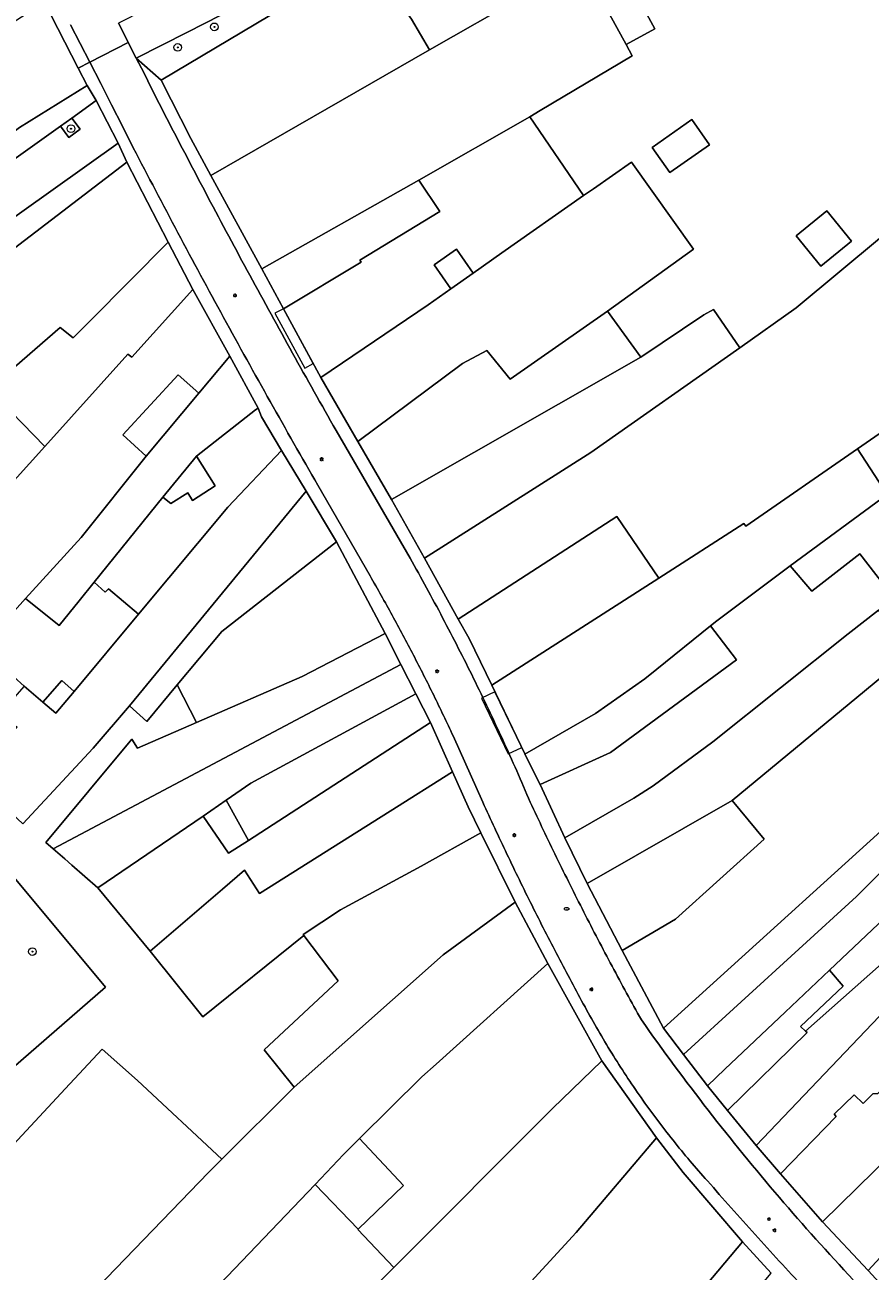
# Model space of a CAD drawing. Header units: metres. Extents: x 187916 to 189411, y 333285 to 334910.
# Tile 140 of 256: x 188359 to 188447, y 334525 to 334654. Entities that reach past the tile are written whole.
import ezdxf
from ezdxf.enums import TextEntityAlignment as Align

# ---------------------------------------------------------------- set-up
doc = ezdxf.new("R2010")
doc.units = ezdxf.units.M
for name, color, linetype, lineweight in [('B-ME-RI-PUT_INSPECTIE-S', 253, 'Continuous', 25), ('B-WE-GR-BOOM-S', 253, 'Continuous', 15), ('B-WE-IE-MEUBILAIR-S', 253, 'Continuous', 15), ('B-WE-IE-TERREINAFSCHEIDING_KUNSTMATIG_HEKWERK-G', 253, 'IE-TERREINAFSCHEIDING_KUNSTMATIG-SO', 15), ('B-WE-IE-TERREINAFSCHEIDING_KUNSTMATIG_MUUR-G', 253, 'IE-TERREINAFSCHEIDING_KUNSTMATIG-SO', 15), ('B-WE-OG-BEBOUWING-GV', 253, 'Continuous', 15), ('B-WE-OG-BEBOUWING_LUIFEL-GV', 253, 'Continuous', 15), ('B-WE-OG-TERREIN_ERF-GV', 253, 'Continuous', 15), ('B-WE-VH-ONVERHARD_ZAND-GV', 253, 'Continuous', 15), ('B-WE-VH-OPENVERHARDING_SIERBESTRATING-GV', 253, 'Continuous', 15), ('B-WE-VH-OPENVERHARDING_STRAATBAKSTEEN-GV', 253, 'Continuous', 15)]:
    doc.layers.add(name, color=color, linetype=linetype, lineweight=lineweight)
doc.styles.add('NLCS-ISO', font='NLCS-ISO.ttf')
doc.linetypes.add('IE-TERREINAFSCHEIDING_KUNSTMATIG-SO', pattern='A,4,[82,NLCS.SHX,S=0.75,R=90,X=0,Y=0],4,-2', length=10)

# ---------------------------------------------------------------- blocks, each defined once
blk = doc.blocks.new('SIE-MEUBILAIR_PAAL_LICHTMAST-SO')
for points in [[(-0.62, 0), (-1, 0)], [(-0.71, 0.71), (-0.44, 0.44)], [(0, 1), (0, 0.62)], [(0.44, 0.44), (0.71, 0.71)], [(1, 0), (0.62, 0)], [(-0.71, -0.71), (-0.44, -0.44)], [(0, -0.62), (0, -1)], [(0.44, -0.44), (0.71, -0.71)]]:
    blk.add_lwpolyline(points)
blk.add_circle((0, 0), 0.5)
blk = doc.blocks.new('SIE-MEUBILAIR_PUT_BRANDKRAAN-SO')
blk.add_ellipse((0, 0), major_axis=(1.25, 0), ratio=0.54)
at = {"style": 'NLCS-ISO'}
blk.add_text('bk', height=0.75, dxfattribs=at).set_placement((0.03, 0), align=Align.MIDDLE_CENTER)
blk = doc.blocks.new('SGR-BOOM_GBKN-SO')
at = {"linetype": 'ByBlock', "lineweight": 18}
h = blk.add_hatch(color=0, dxfattribs=at)
h.dxf.hatch_style = 1
edge = h.paths.add_edge_path()
edge.add_arc((0, 0), 0.25, 0, 360)
at = {"color": 0, "linetype": 'ByBlock', "lineweight": 18}
for radius in [2, 0.25]:
    blk.add_circle((0, 0), radius, dxfattribs=at)
at = {"color": 0, "linetype": 'ByBlock', "lineweight": 18, "style": 'NLCS-ISO'}
blk.add_attdef('SOORT', (2.5, 0), '', height=1.5, dxfattribs=at)
blk = doc.blocks.new('SRI-PUT_INSPECTIE-SO')
blk.add_circle((0, 0), 2)
at = {"style": 'NLCS-ISO'}
blk.add_text('I', height=2.5, dxfattribs=at).set_placement((0, 0), align=Align.MIDDLE_CENTER)
blk = doc.blocks.new('DTM')
at = {"layer": 'B-WE-IE-TERREINAFSCHEIDING_KUNSTMATIG_HEKWERK-G', "ltscale": 0.2, "flags": 128}
blk.add_lwpolyline([(188370.896, 334544.537), (188379.655, 334536.39)], dxfattribs=at)
at = {"layer": 'B-WE-IE-TERREINAFSCHEIDING_KUNSTMATIG_MUUR-G', "ltscale": 0.2, "flags": 128}
blk.add_lwpolyline([(188332.861, 334545.835), (188343.215, 334533.069), (188346.489, 334535.913), (188367.559, 334554.216), (188347.336, 334578.426), (188345.027, 334580.835), (188343.876, 334582.036), (188325.688, 334564.604), (188320.841, 334560.318), (188324.153, 334556.572)], close=True, dxfattribs=at)
at = {"layer": 'B-WE-OG-BEBOUWING-GV', "ltscale": 0.2, "flags": 128}
for points in [[(188413.083, 334667.601), (188406.814, 334664.176), (188409.211, 334659.788), (188410.909, 334657.045), (188401.196, 334651.483), (188378.51, 334638.452), (188383.773, 334628.766), (188400.095, 334637.944), (188411.614, 334644.536), (188412.688, 334645.177), (188422.224, 334650.868), (188421.595, 334652.019), (188419.119, 334656.552)], [(188401.196, 334651.483), (188399.339, 334654.675), (188394.747, 334661.199), (188387.349, 334656.687), (188373.326, 334648.331), (188376.431, 334642.278), (188378.51, 334638.452)], [(188419.119, 334656.552), (188421.595, 334652.019), (188424.605, 334653.663), (188422.129, 334658.196)], [(188361.234, 334656.382), (188351.919, 334650.475), (188350.765, 334649.742), (188343.413, 334645.07), (188340.684, 334643.338), (188333.476, 334638.765), (188339.071, 334630.034), (188339.182, 334629.861), (188342.542, 334632.014), (188349.067, 334636.414), (188349.147, 334636.333), (188358.65, 334643.402), (188365.645, 334647.789), (188364.731, 334649.57)], [(188400.095, 334637.944), (188402.284, 334634.709), (188393.975, 334629.646), (188394.089, 334629.439), (188386.026, 334624.621), (188389.911, 334617.472), (188401.072, 334625.034), (188403.426, 334626.689), (188401.674, 334629.18), (188403.992, 334630.81), (188405.744, 334628.319), (188408.718, 334630.41), (188417.187, 334636.35), (188411.614, 334644.536)], [(188428.419, 334644.237), (188424.313, 334641.35), (188426.143, 334638.741), (188430.249, 334641.626)], [(188354.688, 334628.298), (188355.01, 334627.894), (188355.329, 334627.493), (188352.887, 334625.434), (188352.005, 334624.69), (188348.853, 334622.032), (188347.854, 334621.19), (188345.063, 334618.837), (188344.142, 334618.061), (188343.295, 334617.346), (188342.335, 334616.537), (188337.087, 334612.109), (188335.545, 334610.822), (188340.732, 334603.585), (188349.57, 334611.206), (188355.439, 334616.284), (188362.84, 334622.676), (188364.202, 334621.592), (188366.039, 334623.432), (188374.078, 334631.522), (188371.931, 334635.67), (188369.787, 334639.82)], [(188403.426, 334626.689), (188401.072, 334625.034), (188389.911, 334617.472), (188393.74, 334610.848), (188404.618, 334618.929), (188407.153, 334620.29), (188409.582, 334617.302), (188419.672, 334624.352), (188428.609, 334630.806), (188422.157, 334639.837), (188418.209, 334637.067), (188417.187, 334636.35), (188408.718, 334630.41), (188405.744, 334628.319)], [(188400.095, 334637.944), (188383.773, 334628.766), (188386.026, 334624.621), (188394.089, 334629.439), (188393.975, 334629.646), (188402.284, 334634.709)], [(188442.448, 334634.774), (188439.265, 334632.17), (188441.836, 334629.028), (188445.019, 334631.632)], [(188361.251, 334610.326), (188369.873, 334619.887), (188370.3, 334619.584), (188376.633, 334626.594), (188374.078, 334631.522), (188366.039, 334623.432), (188364.202, 334621.592), (188362.84, 334622.676), (188355.439, 334616.284)], [(188404.184, 334592.415), (188420.642, 334603.05), (188425.007, 334596.669), (188433.816, 334602.32), (188434.032, 334602.044), (188445.614, 334610.064), (188451.827, 334614.366), (188450.763, 334615.623), (188452.467, 334617.237), (188454.382, 334619.051), (188456.297, 334620.865), (188456.895, 334621.431), (188448.115, 334632.085), (188439.261, 334624.716), (188433.427, 334620.564), (188417.95, 334609.688), (188400.661, 334598.725)], [(188377.24, 334615.869), (188380.461, 334619.7), (188376.633, 334626.594), (188370.3, 334619.584), (188369.873, 334619.887), (188361.251, 334610.326), (188356.153, 334604.68), (188348.246, 334595.565), (188353.071, 334591.75), (188355.203, 334590.065), (188359.269, 334594.534), (188365.05, 334600.889), (188371.79, 334609.318), (188369.372, 334611.537), (188375.098, 334617.774)], [(188423.146, 334619.605), (188397.242, 334604.81), (188400.661, 334598.725), (188417.95, 334609.688), (188433.427, 334620.564), (188430.694, 334624.548), (188429.685, 334623.967)], [(188423.146, 334619.605), (188419.672, 334624.352), (188409.582, 334617.302), (188407.153, 334620.29), (188404.618, 334618.929), (188393.74, 334610.848), (188397.242, 334604.81)], [(188366.372, 334596.24), (188373.512, 334605.056), (188377, 334609.302), (188383.123, 334614.136), (188383.419, 334614.307), (188380.461, 334619.7), (188377.24, 334615.869), (188371.79, 334609.318), (188365.05, 334600.889), (188359.269, 334594.534), (188362.734, 334591.735), (188364.818, 334594.316)], [(188373.512, 334605.056), (188366.372, 334596.24), (188367.528, 334595.192), (188367.869, 334595.545), (188370.993, 334592.929), (188380.244, 334604.015), (188385.843, 334609.914), (188383.755, 334613.391), (188383.419, 334614.307), (188383.123, 334614.136), (188377, 334609.302), (188378.962, 334606.225), (188376.607, 334604.723), (188376.101, 334605.517), (188374.345, 334604.397)], [(188353.801, 334576.296), (188353.643, 334576.127), (188358.966, 334571.163), (188366.284, 334579.01), (188370.038, 334583.398), (188388.377, 334605.692), (188385.843, 334609.914), (188380.244, 334604.015), (188370.993, 334592.929), (188364.298, 334584.907), (188362.407, 334582.641), (188361.055, 334583.798), (188359.121, 334585.454), (188356.579, 334582.608), (188358.379, 334581.205)], [(188430.35, 334591.724), (188431.027, 334592.23), (188438.639, 334597.923), (188448.717, 334605.332), (188445.614, 334610.064), (188434.032, 334602.044), (188433.816, 334602.32), (188425.007, 334596.669), (188407.655, 334585.543), (188411.078, 334578.451), (188411.106, 334578.394), (188411.107, 334578.395), (188418.427, 334582.625), (188423.546, 334586.215), (188424.802, 334587.229)], [(188374.999, 334585.582), (188379.644, 334591.143), (188391.537, 334600.428), (188388.377, 334605.692), (188370.038, 334583.398), (188371.842, 334581.802)], [(188425.007, 334596.669), (188420.642, 334603.05), (188404.184, 334592.415), (188405.313, 334590.393), (188407.655, 334585.543)], [(188374.999, 334585.582), (188376.995, 334581.675), (188387.971, 334586.446), (188396.595, 334590.91), (188391.537, 334600.428), (188379.644, 334591.143)], [(188438.639, 334597.923), (188431.027, 334592.23), (188430.35, 334591.724), (188433.063, 334588.17), (188419.97, 334578.578), (188412.692, 334575.241), (188415.229, 334569.707), (188422.425, 334573.831), (188424.418, 334575.101), (188430.616, 334579.674), (188444.646, 334590.874), (188447.801, 334593.338), (188449.426, 334594.593), (188445.885, 334599.177), (188440.871, 334595.304)], [(188432.627, 334573.603), (188435.931, 334569.578), (188426.726, 334561.291), (188421.203, 334558.02), (188425.476, 334549.972), (188453.955, 334575.783), (188470.833, 334591.113), (188470.711, 334591.247), (188466.927, 334595.4), (188463.523, 334599.135), (188459.059, 334595.446), (188453.293, 334590.681), (188451.327, 334589.056)], [(188415.229, 334569.707), (188417.552, 334564.977), (188432.627, 334573.603), (188451.327, 334589.056), (188448.589, 334592.381), (188447.801, 334593.338), (188444.646, 334590.874), (188430.616, 334579.674), (188424.418, 334575.101), (188422.425, 334573.831)], [(188362.136, 334568.568), (188398.225, 334587.71), (188396.595, 334590.91), (188387.971, 334586.446), (188376.995, 334581.675), (188370.87, 334579.013), (188370.285, 334579.94), (188361.359, 334569.248)], [(188377.683, 334571.984), (188380.078, 334573.622), (188382.642, 334575.376), (188399.773, 334584.674), (188398.225, 334587.71), (188362.136, 334568.568), (188363.328, 334567.525), (188364.063, 334566.882), (188366.767, 334564.517)], [(188364.298, 334584.907), (188363.022, 334586.031), (188361.055, 334583.798), (188362.407, 334582.641)], [(188382.393, 334569.451), (188401.289, 334581.697), (188399.773, 334584.674), (188382.642, 334575.376), (188380.078, 334573.622)], [(188366.767, 334564.517), (188372.214, 334557.955), (188379.707, 334564.398), (188381.977, 334566.35), (188383.534, 334563.936), (188397.129, 334572.488), (188403.598, 334576.556), (188401.289, 334581.697), (188382.393, 334569.451), (188380.336, 334568.118), (188377.683, 334571.984)], [(188388.165, 334559.578), (188388.077, 334559.694), (188391.97, 334562.244), (188400.322, 334566.771), (188406.536, 334570.245), (188405.21, 334572.939), (188403.598, 334576.556), (188397.129, 334572.488), (188383.534, 334563.936), (188381.977, 334566.35), (188379.707, 334564.398), (188372.214, 334557.955), (188377.681, 334551.152)], [(188453.955, 334575.783), (188425.476, 334549.972), (188427.55, 334547.253), (188445.528, 334563.637), (188452.549, 334570.678), (188451.544, 334571.662), (188451.81, 334571.915), (188451.557, 334572.181), (188454.643, 334575.05)], [(188421.203, 334558.02), (188426.726, 334561.291), (188435.931, 334569.578), (188432.627, 334573.603), (188417.552, 334564.977)], [(188442.711, 334555.975), (188449.053, 334561.98), (188451.07, 334563.889), (188454.843, 334567.683), (188454.741, 334567.789), (188455.249, 334568.286), (188451.81, 334571.915), (188451.544, 334571.662), (188452.549, 334570.678), (188445.528, 334563.637), (188427.55, 334547.253), (188430.045, 334543.982), (188431.864, 334545.704), (188438.111, 334551.619)], [(188406.536, 334570.245), (188400.322, 334566.771), (188391.97, 334562.244), (188388.077, 334559.694), (188388.165, 334559.578), (188391.715, 334554.897), (188384.035, 334547.724), (188387.137, 334543.853), (188402.629, 334557.594), (188410.098, 334563.032)], [(188374.874, 334518.624), (188389.314, 334533.766), (188392.275, 334536.871), (188393.946, 334538.525), (188400.393, 334544.907), (188401.88, 334546.244), (188413.478, 334556.67), (188410.098, 334563.032), (188402.629, 334557.594), (188387.137, 334543.853), (188379.655, 334536.39), (188378.265, 334535.003), (188364.78, 334521.051), (188359.985, 334516.188), (188360.529, 334515.665), (188366.54, 334509.884)], [(188393.946, 334538.525), (188398.511, 334533.657), (188393.794, 334529.104), (188393.765, 334529.076), (188397.505, 334525.135), (188413.954, 334541.619), (188419.073, 334546.579), (188413.478, 334556.67), (188401.88, 334546.244), (188400.393, 334544.907)], [(188435.107, 334537.784), (188450.713, 334554.166), (188448.119, 334556.65), (188440.241, 334549.651), (188440.393, 334549.511), (188432.118, 334541.441)], [(188450.713, 334554.166), (188435.107, 334537.784), (188437.649, 334534.863), (188443.42, 334540.795), (188443.188, 334541.033), (188445.273, 334543.068), (188446.222, 334542.138), (188447.229, 334543.166), (188447.755, 334543.201), (188452.534, 334548.389), (188454.139, 334550.325), (188456.825, 334553.09), (188453.056, 334556.626)], [(188440.241, 334549.651), (188439.707, 334550.144), (188444.133, 334554.336), (188442.711, 334555.975), (188438.111, 334551.619), (188431.864, 334545.704), (188430.045, 334543.982), (188432.118, 334541.441), (188440.393, 334549.511)], [(188459.659, 334547.447), (188462.528, 334550.562), (188458.838, 334554.149), (188458.36, 334554.613), (188456.825, 334553.09), (188454.139, 334550.325), (188452.534, 334548.389), (188447.755, 334543.201), (188447.229, 334543.166), (188446.222, 334542.138), (188445.273, 334543.068), (188443.188, 334541.033), (188443.42, 334540.795), (188437.649, 334534.863), (188442.002, 334529.863), (188452.84, 334540.497)], [(188442.002, 334529.863), (188446.718, 334524.819), (188454.123, 334532.84), (188454.588, 334532.459), (188456.521, 334535.564), (188459.735, 334539.236), (188460.217, 334539.786), (188458.527, 334541.056), (188460.889, 334542.817), (188458.735, 334544.545), (188460.714, 334546.695), (188459.659, 334547.447), (188452.84, 334540.497)], [(188424.747, 334538.582), (188419.073, 334546.579), (188413.954, 334541.619), (188397.505, 334525.135), (188383.162, 334510.762), (188378.928, 334506.518), (188377.105, 334504.692), (188371.672, 334499.247), (188380.197, 334491.661), (188381.372, 334490.616), (188416.424, 334528.787)], [(188460.217, 334539.786), (188459.735, 334539.236), (188456.521, 334535.564), (188454.588, 334532.459), (188454.123, 334532.84), (188446.718, 334524.819), (188449.12, 334522.25), (188460.561, 334534.861), (188461.784, 334536.399), (188463.956, 334539.134), (188461.484, 334541.234)], [(188402.887, 334491.513), (188417.776, 334508.871), (188433.684, 334527.787), (188427.537, 334535.013), (188424.747, 334538.582), (188416.424, 334528.787), (188381.372, 334490.616), (188383.635, 334488.664), (188385.72, 334486.865), (188392.044, 334481.408), (188393.293, 334480.33)], [(188397.505, 334525.135), (188393.765, 334529.076), (188393.794, 334529.104), (188389.314, 334533.766), (188374.874, 334518.624), (188379.108, 334514.552), (188383.162, 334510.762)], [(188417.776, 334508.871), (188421.099, 334506.06), (188436.668, 334524.549), (188433.684, 334527.787)]]:
    blk.add_lwpolyline(points, close=True, dxfattribs=at)
at = {"layer": 'B-WE-OG-BEBOUWING_LUIFEL-GV', "ltscale": 0.2, "flags": 128}
for points in [[(188386.026, 334624.621), (188385.152, 334624.146), (188388.242, 334618.461), (188389.116, 334618.936)], [(188407.982, 334584.866), (188406.592, 334584.195), (188409.376, 334578.426), (188410.767, 334579.097)]]:
    blk.add_lwpolyline(points, close=True, dxfattribs=at)
at = {"layer": 'B-WE-OG-TERREIN_ERF-GV', "ltscale": 0.2, "flags": 128}
for points in [[(188422.129, 334658.196), (188424.605, 334653.663), (188421.595, 334652.019), (188422.224, 334650.868), (188412.688, 334645.177), (188411.614, 334644.536), (188417.187, 334636.35), (188418.209, 334637.067), (188422.157, 334639.837), (188428.609, 334630.806), (188419.672, 334624.352), (188423.146, 334619.605), (188429.685, 334623.967), (188430.694, 334624.548), (188433.427, 334620.564), (188439.261, 334624.716), (188448.115, 334632.085)], [(188451.827, 334614.366), (188445.614, 334610.064), (188448.717, 334605.332), (188438.639, 334597.923), (188440.871, 334595.304), (188445.885, 334599.177), (188449.426, 334594.593)], [(188449.053, 334561.98), (188442.711, 334555.975), (188444.133, 334554.336), (188439.707, 334550.144), (188440.241, 334549.651), (188448.119, 334556.65)], [(188347.336, 334578.426), (188367.559, 334554.216), (188346.489, 334535.913)], [(188349.059, 334528.277), (188363.371, 334543.69), (188367.223, 334547.788), (188370.896, 334544.537), (188379.655, 334536.39), (188387.137, 334543.853), (188384.035, 334547.724), (188391.715, 334554.897), (188388.165, 334559.578), (188377.681, 334551.152), (188372.214, 334557.955), (188366.767, 334564.517), (188364.063, 334566.882), (188363.328, 334567.525), (188362.136, 334568.568), (188361.359, 334569.248), (188370.285, 334579.94), (188370.87, 334579.013), (188376.995, 334581.675), (188374.999, 334585.582), (188371.842, 334581.802), (188370.038, 334583.398), (188366.284, 334579.01), (188358.966, 334571.163)]]:
    blk.add_lwpolyline(points, dxfattribs=at)
for points in [[(188394.747, 334661.199), (188399.339, 334654.675), (188401.196, 334651.483), (188410.909, 334657.045), (188409.211, 334659.788), (188406.814, 334664.176), (188405.338, 334666.517)], [(188426.143, 334638.741), (188424.313, 334641.35), (188428.419, 334644.237), (188430.249, 334641.626)], [(188442.448, 334634.774), (188445.019, 334631.632), (188441.836, 334629.028), (188439.265, 334632.17)], [(188403.426, 334626.689), (188405.744, 334628.319), (188403.992, 334630.81), (188401.674, 334629.18)], [(188377.24, 334615.869), (188375.098, 334617.774), (188369.372, 334611.537), (188371.79, 334609.318)], [(188356.153, 334604.68), (188361.251, 334610.326), (188355.439, 334616.284), (188349.57, 334611.206), (188354.744, 334606.076)], [(188377, 334609.302), (188373.512, 334605.056), (188374.345, 334604.397), (188376.101, 334605.517), (188376.607, 334604.723), (188378.962, 334606.225)], [(188347.223, 334594.536), (188352.529, 334587.161), (188354.601, 334589.437), (188358.039, 334586.407), (188359.121, 334585.454), (188361.055, 334583.798), (188363.022, 334586.031), (188364.298, 334584.907), (188370.993, 334592.929), (188367.869, 334595.545), (188367.528, 334595.192), (188366.372, 334596.24), (188364.818, 334594.316), (188362.734, 334591.735), (188359.269, 334594.534), (188355.203, 334590.065), (188353.071, 334591.75), (188348.246, 334595.565)], [(188430.35, 334591.724), (188424.802, 334587.229), (188423.546, 334586.215), (188418.427, 334582.625), (188411.107, 334578.395), (188412.692, 334575.241), (188419.97, 334578.578), (188433.063, 334588.17)], [(188343.215, 334533.069), (188346.489, 334535.913), (188367.559, 334554.216), (188347.336, 334578.426), (188345.027, 334580.835), (188343.876, 334582.036), (188325.688, 334564.604), (188320.841, 334560.318), (188324.153, 334556.572), (188332.861, 334545.835)], [(188382.393, 334569.451), (188380.078, 334573.622), (188377.683, 334571.984), (188380.336, 334568.118)], [(188360.529, 334515.665), (188359.985, 334516.188), (188364.78, 334521.051), (188378.265, 334535.003), (188379.655, 334536.39), (188370.896, 334544.537), (188367.223, 334547.788), (188363.371, 334543.69), (188349.059, 334528.277), (188343.215, 334533.069), (188342.987, 334532.652), (188330.461, 334542.375), (188328.604, 334540.704), (188328.088, 334541.129), (188321.158, 334546.358), (188321.719, 334539.545), (188322.069, 334533.491), (188324.954, 334536.649), (188333.403, 334532.85), (188349.225, 334522.361), (188357.972, 334513.001)], [(188393.946, 334538.525), (188392.275, 334536.871), (188389.314, 334533.766), (188393.794, 334529.104), (188398.511, 334533.657)]]:
    blk.add_lwpolyline(points, close=True, dxfattribs=at)
at = {"layer": 'B-WE-VH-ONVERHARD_ZAND-GV', "ltscale": 0.2, "flags": 128}
blk.add_lwpolyline([(188362.876, 334643.541), (188363.759, 334642.366), (188364.942, 334643.236), (188364.068, 334644.399)], close=True, dxfattribs=at)
at = {"layer": 'B-WE-VH-OPENVERHARDING_SIERBESTRATING-GV', "ltscale": 0.2, "flags": 128}
for points in [[(188340.828, 334693.268), (188344.447, 334687.552), (188345.476, 334685.884), (188348.323, 334680.647), (188351.237, 334675.287), (188353.749, 334670.666), (188356.434, 334665.726), (188358.838, 334661.056), (188361.234, 334656.382), (188364.731, 334649.57), (188365.935, 334650.188), (188364.934, 334652.132), (188363.93, 334654.074)], [(188449.12, 334522.25), (188446.718, 334524.819), (188442.002, 334529.863), (188437.649, 334534.863), (188435.107, 334537.784), (188432.118, 334541.441), (188430.045, 334543.982), (188427.55, 334547.253), (188425.476, 334549.972), (188421.203, 334558.02), (188417.552, 334564.977), (188415.229, 334569.707), (188412.692, 334575.241), (188411.107, 334578.395), (188411.106, 334578.394), (188411.078, 334578.451), (188407.655, 334585.543), (188405.313, 334590.393), (188404.184, 334592.415), (188400.661, 334598.725), (188397.242, 334604.81), (188393.74, 334610.848), (188389.911, 334617.472), (188386.026, 334624.621), (188383.773, 334628.766), (188378.51, 334638.452), (188376.431, 334642.278), (188373.326, 334648.331), (188370.761, 334650.599), (188371.558, 334649.039), (188372.352, 334647.478), (188373.145, 334645.916), (188373.935, 334644.352)], [(188370.444, 334641.326), (188369.323, 334643.545), (188368.198, 334645.762), (188367.069, 334647.976), (188365.935, 334650.188), (188364.731, 334649.57), (188365.645, 334647.789), (188366.607, 334646.205), (188368.872, 334641.789), (188369.787, 334639.82), (188371.931, 334635.67), (188374.078, 334631.522), (188376.633, 334626.594), (188380.461, 334619.7), (188383.419, 334614.307), (188383.755, 334613.391), (188385.843, 334609.914), (188388.377, 334605.692), (188391.537, 334600.428), (188396.595, 334590.91), (188398.225, 334587.71), (188399.773, 334584.674), (188401.289, 334581.697), (188403.598, 334576.556), (188405.21, 334572.939), (188406.536, 334570.245), (188410.098, 334563.032), (188413.478, 334556.67), (188419.073, 334546.579), (188424.747, 334538.582), (188427.537, 334535.013), (188433.684, 334527.787), (188436.668, 334524.549)], [(188391.49, 334611.995), (188399.177, 334598.742)], [(188395.025, 334596.893), (188389.606, 334606.31)], [(188406.735, 334573.42), (188403.647, 334580.288)]]:
    blk.add_lwpolyline(points, dxfattribs=at)
for points in [[(188373.935, 334644.352, 0.0025254), (188378.2, 334636.196)], [(188375.08, 334632.489, -0.0030055), (188370.444, 334641.326)], [(188378.2, 334636.196, 0.0024285), (188382.548, 334628.084)], [(188379.82, 334623.706, -0.0030063), (188375.08, 334632.489)], [(188382.548, 334628.084, 0.0024801), (188386.978, 334620.017)], [(188384.662, 334614.979, -0.00291), (188379.82, 334623.706)], [(188386.978, 334620.017, 0.0025331), (188391.49, 334611.995)], [(188389.606, 334606.31, -0.0030077), (188384.662, 334614.979)], [(188399.177, 334598.742, -0.0069727), (188402.562, 334592.544)], [(188397.319, 334592.815, 0.0059376), (188395.025, 334596.893)], [(188399.522, 334588.687, 0.0055441), (188397.319, 334592.815)], [(188402.562, 334592.544, -0.006966), (188405.772, 334586.254)], [(188401.632, 334584.511, 0.0053534), (188399.522, 334588.687)], [(188405.772, 334586.254, -0.0069038), (188408.806, 334579.877)], [(188403.647, 334580.288, 0.0054487), (188401.632, 334584.511)], [(188408.806, 334579.877, -0.0067869), (188411.66, 334573.418)], [(188409.235, 334568.033, -0.0048926), (188406.735, 334573.42)], [(188411.66, 334573.418, 0.0046571), (188414.387, 334567.692)], [(188411.837, 334562.694, -0.0048941), (188409.235, 334568.033)], [(188414.387, 334567.692, 0.0047247), (188417.218, 334562.017)], [(188414.54, 334557.405, -0.0047439), (188411.837, 334562.694)], [(188417.218, 334562.017, 0.004516), (188420.153, 334556.395)], [(188417.342, 334552.169, -0.0048136), (188414.54, 334557.405)], [(188420.153, 334556.395, 0.0045806), (188423.191, 334550.828)], [(188420.11, 334547.383, -0.0147632), (188417.342, 334552.169)], [(188423.191, 334550.828, 0.0116368), (188430.138, 334541.451)], [(188423.158, 334542.769, -0.0148453), (188420.11, 334547.383)], [(188426.474, 334538.345, -0.0149761), (188423.158, 334542.769)], [(188430.138, 334541.451, 0.0116964), (188437.516, 334532.409)], [(188430.047, 334534.125, -0.0150059), (188426.474, 334538.345)], [(188435.006, 334528.561, -0.0031311), (188430.047, 334534.125)], [(188437.516, 334532.409, 0.0115207), (188445.176, 334523.862, 0.0115207)], [(188440.035, 334523.061, -0.0031322), (188435.006, 334528.561)]]:
    blk.add_lwpolyline(points, format="xyb", dxfattribs=at)
at = {"layer": 'B-WE-VH-OPENVERHARDING_STRAATBAKSTEEN-GV', "ltscale": 0.2, "flags": 128}
blk.add_lwpolyline([(188466.139, 334699.066), (188468.103, 334700.164), (188468.36, 334700.308), (188466.388, 334704.101), (188464.363, 334703.064), (188374.311, 334657.01), (188368.895, 334654.24), (188369.829, 334652.42), (188369.923, 334652.236), (188370.761, 334650.599), (188376.07, 334653.31), (188410.741, 334671.013), (188411.746, 334671.12)], close=True, dxfattribs=at)
for points in [[(188363.93, 334654.074), (188364.934, 334652.132), (188365.935, 334650.188), (188369.923, 334652.236), (188369.829, 334652.42), (188368.895, 334654.24)], [(188471.663, 334696.768), (188468.103, 334700.164), (188466.139, 334699.066), (188466.995, 334697.478), (188415.6, 334671.101), (188411.746, 334671.12), (188410.741, 334671.013), (188376.07, 334653.31), (188370.761, 334650.599), (188373.326, 334648.331), (188387.349, 334656.687), (188394.747, 334661.199), (188405.338, 334666.517), (188406.814, 334664.176), (188413.083, 334667.601), (188428.238, 334675.818), (188428.426, 334675.476), (188428.693, 334675.613), (188432.871, 334677.766), (188438.508, 334680.671), (188443.935, 334683.468), (188449.603, 334686.389)], [(188373.935, 334644.352), (188373.145, 334645.916), (188372.352, 334647.478), (188371.558, 334649.039), (188370.761, 334650.599), (188369.923, 334652.236), (188365.935, 334650.188), (188367.069, 334647.976), (188368.198, 334645.762), (188369.323, 334643.545), (188370.444, 334641.326)], [(188327.314, 334618.245), (188328.426, 334619.036), (188329.656, 334619.912), (188339.969, 334627.25), (188341.202, 334628.127), (188351.561, 334635.498), (188352.776, 334636.363), (188362.876, 334643.541), (188364.068, 334644.399), (188366.607, 334646.205), (188365.645, 334647.789), (188358.65, 334643.402), (188349.147, 334636.333), (188349.067, 334636.414), (188342.542, 334632.014), (188339.182, 334629.861), (188328.559, 334622.285), (188327.147, 334622.726), (188326.031, 334621.937), (188323.857, 334620.379), (188325.061, 334618.719)], [(188331.845, 334615.455), (188368.872, 334641.789), (188366.607, 334646.205), (188364.068, 334644.399), (188364.942, 334643.236), (188363.759, 334642.366), (188362.876, 334643.541), (188352.776, 334636.363), (188353.613, 334635.175), (188352.394, 334634.316), (188351.561, 334635.498), (188341.202, 334628.127), (188342.044, 334626.94), (188340.803, 334626.074), (188339.969, 334627.25), (188329.656, 334619.912), (188330.426, 334618.775), (188329.196, 334617.9), (188328.426, 334619.036), (188327.314, 334618.245)], [(188354.688, 334628.298), (188369.787, 334639.82), (188368.872, 334641.789), (188331.845, 334615.455)], [(188399.177, 334598.742), (188391.49, 334611.995)], [(188389.606, 334606.31), (188395.025, 334596.893)], [(188403.647, 334580.288), (188406.735, 334573.42)]]:
    blk.add_lwpolyline(points, dxfattribs=at)
for points in [[(188378.2, 334636.196, -0.0025254), (188373.935, 334644.352)], [(188370.444, 334641.326, 0.0030055), (188375.08, 334632.489)], [(188382.548, 334628.084, -0.0024285), (188378.2, 334636.196)], [(188375.08, 334632.489, 0.0030063), (188379.82, 334623.706)], [(188386.978, 334620.017, -0.0024801), (188382.548, 334628.084)], [(188379.82, 334623.706, 0.00291), (188384.662, 334614.979)], [(188391.49, 334611.995, -0.0025331), (188386.978, 334620.017)], [(188384.662, 334614.979, 0.0030077), (188389.606, 334606.31)], [(188402.562, 334592.544, 0.0069727), (188399.177, 334598.742)], [(188395.025, 334596.893, -0.0059376), (188397.319, 334592.815)], [(188397.319, 334592.815, -0.0055441), (188399.522, 334588.687)], [(188405.772, 334586.254, 0.006966), (188402.562, 334592.544)], [(188399.522, 334588.687, -0.0053534), (188401.632, 334584.511)], [(188408.806, 334579.877, 0.0069038), (188405.772, 334586.254)], [(188401.632, 334584.511, -0.0054487), (188403.647, 334580.288)], [(188411.66, 334573.418, 0.0067869), (188408.806, 334579.877)], [(188406.735, 334573.42, 0.0048926), (188409.235, 334568.033)], [(188414.387, 334567.692, -0.0046571), (188411.66, 334573.418)], [(188409.235, 334568.033, 0.0048941), (188411.837, 334562.694)], [(188417.218, 334562.017, -0.0047247), (188414.387, 334567.692)], [(188411.837, 334562.694, 0.0047439), (188414.54, 334557.405)], [(188420.153, 334556.395, -0.004516), (188417.218, 334562.017)], [(188414.54, 334557.405, 0.0048136), (188417.342, 334552.169)], [(188423.191, 334550.828, -0.0045806), (188420.153, 334556.395)], [(188417.342, 334552.169, 0.0147632), (188420.11, 334547.383)], [(188430.138, 334541.451, -0.0116368), (188423.191, 334550.828)], [(188420.11, 334547.383, 0.0148453), (188423.158, 334542.769)], [(188423.158, 334542.769, 0.0149761), (188426.474, 334538.345)], [(188437.516, 334532.409, -0.0116964), (188430.138, 334541.451)], [(188426.474, 334538.345, 0.0150059), (188430.047, 334534.125)], [(188430.047, 334534.125, 0.0031311), (188435.006, 334528.561)], [(188445.176, 334523.862, -0.0115207), (188437.516, 334532.409)], [(188435.006, 334528.561, 0.0031322), (188440.035, 334523.061)]]:
    blk.add_lwpolyline(points, format="xyb", dxfattribs=at)
at = {"layer": 'B-ME-RI-PUT_INSPECTIE-S', "xscale": 0.06, "yscale": 0.06, "zscale": 0.06250000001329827}
blk.add_blockref('SRI-PUT_INSPECTIE-SO', (188436.432, 334530.155), dxfattribs=at)
at = {"layer": 'B-WE-GR-BOOM-S', "xscale": 0.2, "yscale": 0.2, "zscale": 0.2}
for p in [(188378.87, 334653.86), (188375.06, 334651.73), (188363.979, 334643.293), (188359.972, 334557.916)]:
    blk.add_blockref('SGR-BOOM_GBKN-SO', p, dxfattribs=at)
at = {"layer": 'B-WE-IE-MEUBILAIR-S', "xscale": 0.2, "yscale": 0.2, "zscale": 0.2}
for name, p in [('SIE-MEUBILAIR_PAAL_LICHTMAST-SO', (188381, 334626)), ('SIE-MEUBILAIR_PAAL_LICHTMAST-SO', (188390, 334609)), ('SIE-MEUBILAIR_PAAL_LICHTMAST-SO', (188402, 334587)), ('SIE-MEUBILAIR_PAAL_LICHTMAST-SO', (188410, 334570)), ('SIE-MEUBILAIR_PUT_BRANDKRAAN-SO', (188415.429, 334562.351)), ('SIE-MEUBILAIR_PAAL_LICHTMAST-SO', (188418, 334554)), ('SIE-MEUBILAIR_PAAL_LICHTMAST-SO', (188437, 334529))]:
    blk.add_blockref(name, p, dxfattribs=at)

msp = doc.modelspace()

# ---------------------------------------------------------------- block references
msp.add_blockref('DTM', (0, 0))

doc.saveas('drawing.dxf')
